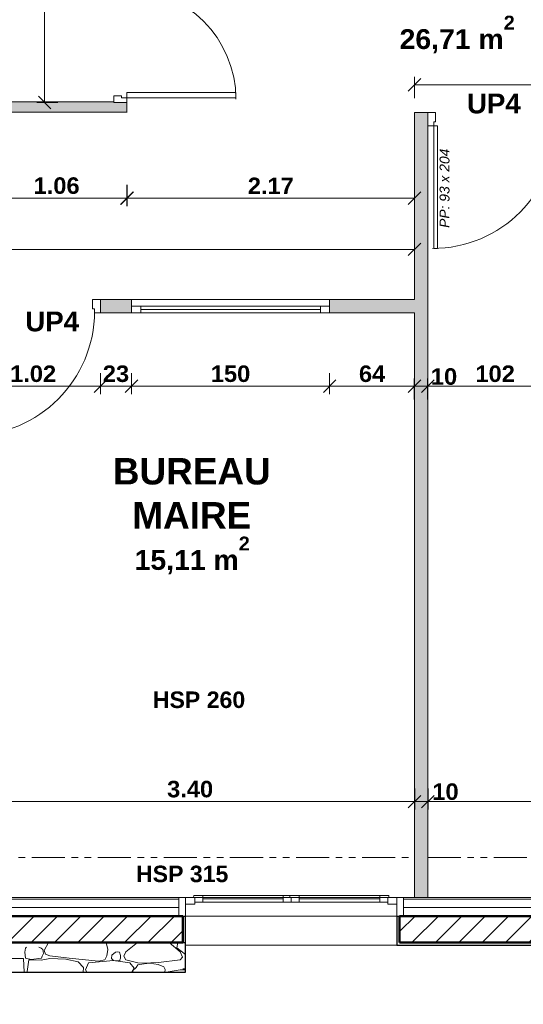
# Model space of a CAD drawing. Extents: x -45086 to 279774, y -60645 to -24658.
# Tile 7 of 35: x -32132 to -28321, y -40238 to -32782. Entities that reach past the tile are written whole.
import ezdxf

# ---------------------------------------------------------------- set-up
doc = ezdxf.new("R2010")
doc.units = 0
doc.header["$LTSCALE"] = 0.1
doc.header["$MEASUREMENT"] = 0
doc.linetypes.add('FANTOMEx2', pattern=[5, 2.5, -0.5, 0.5, -0.5, 0.5, -0.5])
doc.layers.get('0').update_dxf_attribs({"lineweight": 9})
doc.layers.get('Defpoints').update_dxf_attribs({"lineweight": 9})
for name, color, linetype, lineweight in [('Cloisons', 7, 'Continuous', 9), ('Cotat_ 1_50', 7, 'Continuous', 9), ('Doublages Inter', 7, 'Continuous', 9), ('Faux plafonds', 7, 'Continuous', 9), ('Murs  Pierre', 7, 'Continuous', 9), ('Murs Périphériques', 7, 'Continuous', 9), ('Revetement Sols', 7, 'Continuous', 9), ('Texte 2D', 7, 'Continuous', 9)]:
    doc.layers.add(name, color=color, linetype=linetype, lineweight=lineweight)
doc.styles.add('STYLE_GENERE_2', font='swisscb.ttf', dxfattribs={"width": 1.25})
doc.styles.add('STYLE_GENERE_4', font='ariali.ttf')
doc.styles.add('STYLE_GENERE_6', font='arialbd.ttf')
doc.linetypes.add('ISOLATION', pattern='A,0.0001,-0.1,[134,ltypeshp.shx,S=0.1,R=0,X=-0.1,Y=0],-0.2,[134,ltypeshp.shx,S=0.1,R=180,X=0.1,Y=0],-0.1', length=0.4001)
doc.dimstyles.new('COTE CM', dxfattribs={"dimtxt": 125, "dimasz": 95, "dimexe": 60, "dimexo": 60, "dimgap": 30, "dimtad": 1, "dimdec": 0, "dimlfac": 0.1, "dimzin": 0, "dimdsep": 46, "dimtxsty": 'STYLE_GENERE_2', "dimblk": 'OBLIQUE', "dimcen": 0.09, "dimclrd": 256, "dimclre": 59, "dimclrt": 256, "dimadec": 0, "dimazin": 0, "dimtfac": 1, "dimtdec": 0, "dimtmove": 1, "dimatfit": 3, "dimfxl": 100, "dimfxlon": 1, "dimtolj": 1, "dimtzin": 0, "dimlwd": -1, "dimarcsym": 0})
doc.dimstyles.new('COTE METRES', dxfattribs={"dimtxt": 125, "dimasz": 95, "dimexe": 60, "dimexo": 60, "dimgap": 30, "dimtad": 1, "dimlfac": 0.001, "dimzin": 0, "dimdsep": 46, "dimtxsty": 'STYLE_GENERE_2', "dimblk": 'OBLIQUE', "dimcen": 0.09, "dimclrd": 256, "dimclre": 256, "dimclrt": 256, "dimadec": 0, "dimazin": 0, "dimtfac": 1, "dimtmove": 1, "dimatfit": 3, "dimldrblk": 'OBLIQUE', "dimfxl": 100, "dimfxlon": 1, "dimtolj": 1, "dimtzin": 0, "dimlwd": -1, "dimlwe": -1, "dimarcsym": 0})

# ---------------------------------------------------------------- blocks, each defined once
blk = doc.blocks.new('_Oblique')
at = {"color": 0, "linetype": 'ByBlock', "lineweight": -2}
blk.add_line((-0.5, -0.5), (0.5, 0.5), dxfattribs=at)
blk = doc.blocks.new('*D280', base_point=(-22620.7, 257555.9))
at = {"layer": 'Cotat_ 1_50', "transparency": 16777216}
for p, q in [((-33096.7, -35000.6), (-33256.7, -35000.6)), ((-33196.7, -39448.5), (-33196.7, -35000.6)), ((-33096.7, -39448.5), (-33256.7, -39448.5))]:
    blk.add_line(p, q, dxfattribs=at)
at = {"layer": 'Defpoints', "color": 0, "transparency": 16777216}
for p in [(-33196.7, -35000.6), (-32530.7, -35000.6), (-13602.8, -39448.5)]:
    blk.add_point(p, dxfattribs=at)
at = {"layer": 'Cotat_ 1_50', "transparency": 16777216, "xscale": 95, "yscale": 95, "zscale": 95}
for p, rotation in [((-33196.7, -35000.6), 90), ((-33196.7, -39448.5), 270)]:
    blk.add_blockref('_Oblique', p, dxfattribs=dict(at, rotation=rotation))
at = {"layer": 'Cotat_ 1_50', "transparency": 16777216, "insert": (-33290.5, -37224.5), "char_height": 125, "attachment_point": 5, "rotation": 90, "style": 'STYLE_GENERE_2'}
blk.add_mtext('\\A1;4.45', dxfattribs=at)
blk = doc.blocks.new('*D282', base_point=(-22620.7, 257555.9))
at = {"layer": 'Cotat_ 1_50', "transparency": 16777216}
for p, q in [((-33096.7, -33681.9), (-33256.7, -33681.9)), ((-33196.7, -34900.6), (-33196.7, -33681.9)), ((-33096.7, -34900.6), (-33256.7, -34900.6))]:
    blk.add_line(p, q, dxfattribs=at)
at = {"layer": 'Defpoints', "color": 0, "transparency": 16777216}
for p in [(-33196.7, -33681.9), (-31853.1, -33681.9), (-32530.7, -34900.6)]:
    blk.add_point(p, dxfattribs=at)
at = {"layer": 'Cotat_ 1_50', "transparency": 16777216, "xscale": 95, "yscale": 95, "zscale": 95}
for p, rotation in [((-33196.7, -33681.9), 90), ((-33196.7, -34900.6), 270)]:
    blk.add_blockref('_Oblique', p, dxfattribs=dict(at, rotation=rotation))
at = {"layer": 'Cotat_ 1_50', "transparency": 16777216, "insert": (-33289.6, -34291.2), "char_height": 125, "attachment_point": 5, "rotation": 90, "style": 'STYLE_GENERE_2'}
blk.add_mtext('\\A1;1.22', dxfattribs=at)
blk = doc.blocks.new('*D283', base_point=(-22620.7, 257555.9))
at = {"layer": 'Cotat_ 1_50', "transparency": 16777216}
for p, q in [((-33096.7, -27424.3), (-33256.7, -27424.3)), ((-33196.7, -33404.3), (-33196.7, -27424.3)), ((-33096.7, -33404.3), (-33256.7, -33404.3))]:
    blk.add_line(p, q, dxfattribs=at)
at = {"layer": 'Defpoints', "color": 0, "transparency": 16777216}
for p in [(-33196.7, -27424.3), (-26435.6, -27424.3), (-31853.1, -33404.3)]:
    blk.add_point(p, dxfattribs=at)
at = {"layer": 'Cotat_ 1_50', "transparency": 16777216, "xscale": 95, "yscale": 95, "zscale": 95}
for p, rotation in [((-33196.7, -27424.3), 90), ((-33196.7, -33404.3), 270)]:
    blk.add_blockref('_Oblique', p, dxfattribs=dict(at, rotation=rotation))
at = {"layer": 'Cotat_ 1_50', "transparency": 16777216, "insert": (-33290.9, -30414.3), "char_height": 125, "attachment_point": 5, "rotation": 90, "style": 'STYLE_GENERE_2'}
blk.add_mtext('\\A1;5.98', dxfattribs=at)
blk = doc.blocks.new('*D288', base_point=(-22620.7, 257555.9))
at = {"layer": 'Cotat_ 1_50', "transparency": 16777216}
for p, q in [((-42385.9, -26696.5), (-42385.9, -26536.5)), ((-10001.2, -26696.5), (-10001.2, -26536.5)), ((-42385.9, -26596.5), (-10001.2, -26596.5))]:
    blk.add_line(p, q, dxfattribs=at)
at = {"layer": 'Defpoints', "color": 0, "transparency": 16777216}
for p in [(-10001.2, -26596.5), (-42385.9, -31309.9), (-10001.2, -34322.8)]:
    blk.add_point(p, dxfattribs=at)
at = {"layer": 'Cotat_ 1_50', "transparency": 16777216, "xscale": 95, "yscale": 95, "zscale": 95, "rotation": 180}
blk.add_blockref('_Oblique', (-42385.9, -26596.5), dxfattribs=at)
at = {"layer": 'Cotat_ 1_50', "transparency": 16777216, "xscale": 95, "yscale": 95, "zscale": 95}
blk.add_blockref('_Oblique', (-10001.2, -26596.5), dxfattribs=at)
at = {"layer": 'Cotat_ 1_50', "transparency": 16777216, "insert": (-26193.6, -26502.4), "char_height": 125, "attachment_point": 5, "style": 'STYLE_GENERE_2'}
blk.add_mtext('\\A1;32.39', dxfattribs=at)
blk = doc.blocks.new('*D311', base_point=(-22620.7, 257555.9))
at = {"layer": 'Cotat_ 1_50', "transparency": 16777216}
for p, q in [((-32541, -38603.2), (-32541, -38763.2)), ((-29144.3, -38603.2), (-29144.3, -38763.2)), ((-32541, -38703.2), (-29144.3, -38703.2))]:
    blk.add_line(p, q, dxfattribs=at)
at = {"layer": 'Defpoints', "color": 0, "transparency": 16777216}
for p in [(-29144.3, -36476.4), (-32541, -37174.5), (-29144.3, -38703.2)]:
    blk.add_point(p, dxfattribs=at)
at = {"layer": 'Cotat_ 1_50', "transparency": 16777216, "xscale": 95, "yscale": 95, "zscale": 95, "rotation": 180}
blk.add_blockref('_Oblique', (-32541, -38703.2), dxfattribs=at)
at = {"layer": 'Cotat_ 1_50', "transparency": 16777216, "xscale": 95, "yscale": 95, "zscale": 95}
blk.add_blockref('_Oblique', (-29144.3, -38703.2), dxfattribs=at)
at = {"layer": 'Cotat_ 1_50', "transparency": 16777216, "insert": (-30842.7, -38609.1), "char_height": 125, "attachment_point": 5, "style": 'STYLE_GENERE_2'}
blk.add_mtext('\\A1;3.40', dxfattribs=at)
blk = doc.blocks.new('*D312', base_point=(-22620.7, 257555.9))
at = {"layer": 'Cotat_ 1_50', "color": 59, "lineweight": -2, "transparency": 16777216}
for p, q in [((-29144.3, -38603.2), (-29144.3, -38763.2)), ((-29044.3, -38603.2), (-29044.3, -38763.2))]:
    blk.add_line(p, q, dxfattribs=at)
at = {"layer": 'Cotat_ 1_50', "transparency": 16777216}
blk.add_line((-29144.3, -38703.2), (-29044.3, -38703.2), dxfattribs=at)
at = {"layer": 'Defpoints', "color": 0, "transparency": 16777216}
for p in [(-29144.3, -36476.4), (-29044.3, -36476.4), (-29044.3, -38703.2)]:
    blk.add_point(p, dxfattribs=at)
at = {"layer": 'Cotat_ 1_50', "transparency": 16777216, "xscale": 95, "yscale": 95, "zscale": 95, "rotation": 180}
blk.add_blockref('_Oblique', (-29144.3, -38703.2), dxfattribs=at)
at = {"layer": 'Cotat_ 1_50', "transparency": 16777216, "xscale": 95, "yscale": 95, "zscale": 95}
blk.add_blockref('_Oblique', (-29044.3, -38703.2), dxfattribs=at)
at = {"layer": 'Cotat_ 1_50', "transparency": 16777216, "insert": (-28910, -38628.4), "char_height": 125, "attachment_point": 5, "style": 'STYLE_GENERE_2'}
blk.add_mtext('\\A1;10', dxfattribs=at)
blk = doc.blocks.new('*D313', base_point=(-22620.7, 257555.9))
at = {"layer": 'Cotat_ 1_50', "color": 59, "lineweight": -2, "transparency": 16777216}
for p, q in [((-29044.3, -38603.2), (-29044.3, -38763.2)), ((-25543.1, -38603.2), (-25543.1, -38763.2))]:
    blk.add_line(p, q, dxfattribs=at)
at = {"layer": 'Cotat_ 1_50', "transparency": 16777216}
blk.add_line((-29044.3, -38703.2), (-25543.1, -38703.2), dxfattribs=at)
at = {"layer": 'Defpoints', "color": 0, "transparency": 16777216}
for p in [(-29044.3, -36476.4), (-25543.1, -36566.4), (-25543.1, -38703.2)]:
    blk.add_point(p, dxfattribs=at)
at = {"layer": 'Cotat_ 1_50', "transparency": 16777216, "xscale": 95, "yscale": 95, "zscale": 95, "rotation": 180}
blk.add_blockref('_Oblique', (-29044.3, -38703.2), dxfattribs=at)
at = {"layer": 'Cotat_ 1_50', "transparency": 16777216, "xscale": 95, "yscale": 95, "zscale": 95}
blk.add_blockref('_Oblique', (-25543.1, -38703.2), dxfattribs=at)
at = {"layer": 'Cotat_ 1_50', "transparency": 16777216, "insert": (-27293.7, -38609), "char_height": 125, "attachment_point": 5, "style": 'STYLE_GENERE_2'}
blk.add_mtext('\\A1;350', dxfattribs=at)
blk = doc.blocks.new('*D329', base_point=(-22620.7, 257555.9))
at = {"layer": 'Cotat_ 1_50', "transparency": 16777216}
for p, q in [((-31318.6, -34033), (-31318.6, -34193)), ((-29145.3, -34033), (-29145.3, -34193)), ((-31318.6, -34133), (-29145.3, -34133))]:
    blk.add_line(p, q, dxfattribs=at)
at = {"layer": 'Defpoints', "color": 0, "transparency": 16777216}
for p in [(-31318.6, -33489.8), (-29145.3, -33484.3), (-29145.3, -34133)]:
    blk.add_point(p, dxfattribs=at)
at = {"layer": 'Cotat_ 1_50', "transparency": 16777216, "xscale": 95, "yscale": 95, "zscale": 95, "rotation": 180}
blk.add_blockref('_Oblique', (-31318.6, -34133), dxfattribs=at)
at = {"layer": 'Cotat_ 1_50', "transparency": 16777216, "xscale": 95, "yscale": 95, "zscale": 95}
blk.add_blockref('_Oblique', (-29145.3, -34133), dxfattribs=at)
at = {"layer": 'Cotat_ 1_50', "transparency": 16777216, "insert": (-30231.9, -34040.1), "char_height": 125, "attachment_point": 5, "style": 'STYLE_GENERE_2'}
blk.add_mtext('\\A1;2.17', dxfattribs=at)
blk = doc.blocks.new('*D330', base_point=(-22620.7, 257555.9))
at = {"layer": 'Cotat_ 1_50', "transparency": 16777216}
for p, q in [((-31843.8, -31689.3), (-32003.8, -31689.3)), ((-31943.8, -33409.3), (-31943.8, -31689.3)), ((-31843.8, -33409.3), (-32003.8, -33409.3))]:
    blk.add_line(p, q, dxfattribs=at)
at = {"layer": 'Defpoints', "color": 0, "transparency": 16777216}
for p in [(-31943.8, -31689.3), (-31321, -31689.3), (-31321, -33409.3)]:
    blk.add_point(p, dxfattribs=at)
at = {"layer": 'Cotat_ 1_50', "transparency": 16777216, "xscale": 95, "yscale": 95, "zscale": 95}
for p, rotation in [((-31943.8, -31689.3), 90), ((-31943.8, -33409.3), 270)]:
    blk.add_blockref('_Oblique', p, dxfattribs=dict(at, rotation=rotation))
at = {"layer": 'Cotat_ 1_50', "transparency": 16777216, "insert": (-32036.7, -32549.3), "char_height": 125, "attachment_point": 5, "rotation": 90, "style": 'STYLE_GENERE_2'}
blk.add_mtext('\\A1;1.72', dxfattribs=at)
blk = doc.blocks.new('*D370', base_point=(-22620.7, 257555.9))
at = {"layer": 'Cotat_ 1_50', "transparency": 16777216}
for p, q in [((-32541, -35457.7), (-32541, -35617.7)), ((-31521, -35457.7), (-31521, -35617.7)), ((-32541, -35557.7), (-31521, -35557.7))]:
    blk.add_line(p, q, dxfattribs=at)
at = {"layer": 'Defpoints', "color": 0, "transparency": 16777216}
for p in [(-32541, -34900.6), (-31521, -34900.6), (-31521, -35557.7)]:
    blk.add_point(p, dxfattribs=at)
at = {"layer": 'Cotat_ 1_50', "transparency": 16777216, "xscale": 95, "yscale": 95, "zscale": 95, "rotation": 180}
blk.add_blockref('_Oblique', (-32541, -35557.7), dxfattribs=at)
at = {"layer": 'Cotat_ 1_50', "transparency": 16777216, "xscale": 95, "yscale": 95, "zscale": 95}
blk.add_blockref('_Oblique', (-31521, -35557.7), dxfattribs=at)
at = {"layer": 'Cotat_ 1_50', "transparency": 16777216, "insert": (-32031, -35463.6), "char_height": 125, "attachment_point": 5, "style": 'STYLE_GENERE_2'}
blk.add_mtext('\\A1;1.02', dxfattribs=at)
blk = doc.blocks.new('*D371', base_point=(-22620.7, 257555.9))
at = {"layer": 'Cotat_ 1_50', "color": 59, "lineweight": -2, "transparency": 16777216}
for p, q in [((-29144.3, -35657.7), (-29144.3, -35497.7)), ((-29044.3, -35657.7), (-29044.3, -35497.7))]:
    blk.add_line(p, q, dxfattribs=at)
at = {"layer": 'Cotat_ 1_50', "transparency": 16777216}
blk.add_line((-29144.3, -35557.7), (-29044.3, -35557.7), dxfattribs=at)
at = {"layer": 'Defpoints', "color": 0, "transparency": 16777216}
for p in [(-29044.3, -35557.7), (-29144.3, -36476.4), (-29044.3, -36476.4)]:
    blk.add_point(p, dxfattribs=at)
at = {"layer": 'Cotat_ 1_50', "transparency": 16777216, "xscale": 95, "yscale": 95, "zscale": 95, "rotation": 180}
blk.add_blockref('_Oblique', (-29144.3, -35557.7), dxfattribs=at)
at = {"layer": 'Cotat_ 1_50', "transparency": 16777216, "xscale": 95, "yscale": 95, "zscale": 95}
blk.add_blockref('_Oblique', (-29044.3, -35557.7), dxfattribs=at)
at = {"layer": 'Cotat_ 1_50', "transparency": 16777216, "insert": (-28921, -35484.6), "char_height": 125, "attachment_point": 5, "style": 'STYLE_GENERE_2'}
blk.add_mtext('\\A1;10', dxfattribs=at)
blk = doc.blocks.new('*D372', base_point=(-22620.7, 257555.9))
at = {"layer": 'Cotat_ 1_50', "color": 59, "lineweight": -2, "transparency": 16777216}
for p, q in [((-28024.3, -35457.7), (-28024.3, -35617.7)), ((-29044.3, -35657.7), (-29044.3, -35497.7))]:
    blk.add_line(p, q, dxfattribs=at)
at = {"layer": 'Cotat_ 1_50', "transparency": 16777216}
blk.add_line((-29044.3, -35557.7), (-28024.3, -35557.7), dxfattribs=at)
at = {"layer": 'Defpoints', "color": 0, "transparency": 16777216}
for p in [(-28024.3, -33484.3), (-28024.3, -35557.7), (-29044.3, -36476.4)]:
    blk.add_point(p, dxfattribs=at)
at = {"layer": 'Cotat_ 1_50', "transparency": 16777216, "xscale": 95, "yscale": 95, "zscale": 95, "rotation": 180}
blk.add_blockref('_Oblique', (-29044.3, -35557.7), dxfattribs=at)
at = {"layer": 'Cotat_ 1_50', "transparency": 16777216, "xscale": 95, "yscale": 95, "zscale": 95}
blk.add_blockref('_Oblique', (-28024.3, -35557.7), dxfattribs=at)
at = {"layer": 'Cotat_ 1_50', "transparency": 16777216, "insert": (-28534.3, -35463.6), "char_height": 125, "attachment_point": 5, "style": 'STYLE_GENERE_2'}
blk.add_mtext('\\A1;102', dxfattribs=at)
blk = doc.blocks.new('*D388', base_point=(-22620.7, 257555.9))
at = {"layer": 'Cotat_ 1_50', "transparency": 16777216}
for p, q in [((-30877.5, -40786.8), (-30877.5, -40946.8)), ((-29277.5, -40786.8), (-29277.5, -40946.8)), ((-30877.5, -40886.8), (-29277.5, -40886.8))]:
    blk.add_line(p, q, dxfattribs=at)
at = {"layer": 'Defpoints', "color": 0, "transparency": 16777216}
for p in [(-30877.5, -39430.1), (-29277.5, -39430.1), (-29277.5, -40886.8)]:
    blk.add_point(p, dxfattribs=at)
at = {"layer": 'Cotat_ 1_50', "transparency": 16777216, "xscale": 95, "yscale": 95, "zscale": 95, "rotation": 180}
blk.add_blockref('_Oblique', (-30877.5, -40886.8), dxfattribs=at)
at = {"layer": 'Cotat_ 1_50', "transparency": 16777216, "xscale": 95, "yscale": 95, "zscale": 95}
blk.add_blockref('_Oblique', (-29277.5, -40886.8), dxfattribs=at)
at = {"layer": 'Cotat_ 1_50', "transparency": 16777216, "insert": (-30077.5, -40785.1), "char_height": 125, "attachment_point": 5, "style": 'STYLE_GENERE_2'}
blk.add_mtext('\\A1;1.60/3.15', dxfattribs=at)
blk = doc.blocks.new('*D389', base_point=(-22620.7, 257555.9))
at = {"layer": 'Cotat_ 1_50', "transparency": 16777216}
for p, q in [((-29277.5, -40786.8), (-29277.5, -40946.8)), ((-27977.5, -40786.8), (-27977.5, -40946.8)), ((-29277.5, -40886.8), (-27977.5, -40886.8))]:
    blk.add_line(p, q, dxfattribs=at)
at = {"layer": 'Defpoints', "color": 0, "transparency": 16777216}
for p in [(-29277.5, -39430.1), (-27977.5, -39430.1), (-27977.5, -40886.8)]:
    blk.add_point(p, dxfattribs=at)
at = {"layer": 'Cotat_ 1_50', "transparency": 16777216, "xscale": 95, "yscale": 95, "zscale": 95, "rotation": 180}
blk.add_blockref('_Oblique', (-29277.5, -40886.8), dxfattribs=at)
at = {"layer": 'Cotat_ 1_50', "transparency": 16777216, "xscale": 95, "yscale": 95, "zscale": 95}
blk.add_blockref('_Oblique', (-27977.5, -40886.8), dxfattribs=at)
at = {"layer": 'Cotat_ 1_50', "transparency": 16777216, "insert": (-28627.5, -40792.7), "char_height": 125, "attachment_point": 5, "style": 'STYLE_GENERE_2'}
blk.add_mtext('\\A1;1.30', dxfattribs=at)
blk = doc.blocks.new('*D468')
at = {"transparency": 16777216}
for p, q in [((-32385.3, -34033), (-32385.3, -34193)), ((-31321, -34033), (-31321, -34193)), ((-32385.3, -34133), (-31321, -34133))]:
    blk.add_line(p, q, dxfattribs=at)
at = {"layer": 'Defpoints', "color": 0, "lineweight": 30, "transparency": 16777216}
for p in [(-32385.3, -33681.9), (-31321, -33681.9), (-31321, -34133)]:
    blk.add_point(p, dxfattribs=at)
at = {"transparency": 16777216, "xscale": 95, "yscale": 95, "zscale": 95, "rotation": 180}
blk.add_blockref('_Oblique', (-32385.3, -34133), dxfattribs=at)
at = {"transparency": 16777216, "xscale": 95, "yscale": 95, "zscale": 95}
blk.add_blockref('_Oblique', (-31321, -34133), dxfattribs=at)
at = {"transparency": 16777216, "insert": (-31853.1, -34039), "char_height": 125, "attachment_point": 5, "style": 'STYLE_GENERE_2'}
blk.add_mtext('\\A1;1.06', dxfattribs=at)
blk = doc.blocks.new('*D469')
at = {"transparency": 16777216}
for p, q in [((-35917.1, -34420.9), (-35917.1, -34580.9)), ((-29145.3, -34420.9), (-29145.3, -34580.9)), ((-35917.1, -34520.9), (-29145.3, -34520.9))]:
    blk.add_line(p, q, dxfattribs=at)
at = {"layer": 'Defpoints', "color": 0, "lineweight": 30, "transparency": 16777216}
for p in [(-35917.1, -33681.9), (-29145.3, -33684.3), (-29145.3, -34520.9)]:
    blk.add_point(p, dxfattribs=at)
at = {"transparency": 16777216, "xscale": 95, "yscale": 95, "zscale": 95, "rotation": 180}
blk.add_blockref('_Oblique', (-35917.1, -34520.9), dxfattribs=at)
at = {"transparency": 16777216, "xscale": 95, "yscale": 95, "zscale": 95}
blk.add_blockref('_Oblique', (-29145.3, -34520.9), dxfattribs=at)
at = {"transparency": 16777216, "insert": (-32531.2, -34426.8), "char_height": 125, "attachment_point": 5, "style": 'STYLE_GENERE_2'}
blk.add_mtext('\\A1;6.77', dxfattribs=at)
blk = doc.blocks.new('*D481')
at = {"layer": 'Defpoints', "color": 0, "lineweight": 30, "transparency": 16777216}
for p in [(-36463.6, -39855.5), (-30877.5, -39855.5), (-36463.6, -40886.8)]:
    blk.add_point(p, dxfattribs=at)
at = {"layer": 'Murs Périphériques', "transparency": 16777216}
for p, q in [((-36463.6, -40786.8), (-36463.6, -40946.8)), ((-30877.5, -40786.8), (-30877.5, -40946.8)), ((-30877.5, -40886.8), (-36463.6, -40886.8))]:
    blk.add_line(p, q, dxfattribs=at)
at = {"layer": 'Murs Périphériques', "transparency": 16777216, "xscale": 95, "yscale": 95, "zscale": 95, "rotation": 180}
blk.add_blockref('_Oblique', (-36463.6, -40886.8), dxfattribs=at)
at = {"layer": 'Murs Périphériques', "transparency": 16777216, "xscale": 95, "yscale": 95, "zscale": 95}
blk.add_blockref('_Oblique', (-30877.5, -40886.8), dxfattribs=at)
at = {"layer": 'Murs Périphériques', "transparency": 16777216, "insert": (-33670.6, -40792.6), "char_height": 125, "attachment_point": 5, "style": 'STYLE_GENERE_2'}
blk.add_mtext('\\A1;5.59', dxfattribs=at)
blk = doc.blocks.new('*D494')
at = {"layer": 'Defpoints', "color": 0, "transparency": 16777216}
for p in [(-26341.5, -32084), (-29145.3, -33274.8), (-29145.3, -33484.3)]:
    blk.add_point(p, dxfattribs=at)
at = {"layer": 'Murs Périphériques', "transparency": 16777216}
for p, q in [((-26341.5, -33174.8), (-26341.5, -33334.8)), ((-29145.3, -33374.8), (-29145.3, -33214.8)), ((-26341.5, -33274.8), (-29145.3, -33274.8))]:
    blk.add_line(p, q, dxfattribs=at)
at = {"layer": 'Murs Périphériques', "transparency": 16777216, "xscale": 95, "yscale": 95, "zscale": 95, "rotation": 180}
blk.add_blockref('_Oblique', (-29145.3, -33274.8), dxfattribs=at)
at = {"layer": 'Murs Périphériques', "transparency": 16777216, "xscale": 95, "yscale": 95, "zscale": 95}
blk.add_blockref('_Oblique', (-26341.5, -33274.8), dxfattribs=at)
at = {"layer": 'Murs Périphériques', "transparency": 16777216, "insert": (-27743.4, -33180.7), "char_height": 125, "attachment_point": 5, "style": 'STYLE_GENERE_2'}
blk.add_mtext('\\A1;2.80', dxfattribs=at)

msp = doc.modelspace()

# ---------------------------------------------------------------- hatches: boundary and pattern name
at = {"layer": 'Cloisons', "linetype": 'Continuous', "lineweight": 60}
for points in [[(-29044.308, -33584.264), (-29044.308, -33484.264), (-29144.308, -33484.264)], [(-31286.615, -35000.578), (-31286.615, -34900.578), (-31521.018, -34900.578), (-31521.018, -35000.578)], [(-29144.308, -35000.578), (-29144.308, -34900.578), (-29786.615, -34900.578), (-29786.615, -35000.578)]]:
    msp.add_hatch(color=256, dxfattribs=at).paths.add_polyline_path(points, flags=0)
msp.add_hatch(color=256, dxfattribs=at).paths.add_polyline_path([(-29044.308, -39429.768), (-29044.308, -33584.264), (-29144.308, -33484.264), (-29144.308, -39428.966)])
at = {"layer": 'Murs Périphériques'}
h = msp.add_hatch(color=256, dxfattribs=at)
h.paths.add_polyline_path([(-31321.044, -33409.261), (-31331.044, -33409.261), (-31411.044, -33409.261), (-31421.044, -33409.261), (-31421.044, -33404.261), (-32263.614, -33404.261), (-32263.544, -33481.857), (-31321.044, -33481.857)])
h.paths.add_polyline_path([(-32263.614, -33404.261), (-32385.253, -33404.261), (-32385.253, -33481.857), (-32385.253, -33484.261), (-32385.253, -33681.857), (-32315.253, -33681.857), (-32315.253, -33481.857), (-32263.544, -33481.857)])
h = msp.add_hatch(dxfattribs=at)
h.set_pattern_fill('ANSI31', scale=1000)
h.set_pattern_definition([(45, (-32258.01, -39805.55), (-88.388, 88.388), [])])
h.paths.add_polyline_path([(-32258.009, -39570.067), (-32257.827, -39770.067), (-30897.497, -39770.067), (-30897.497, -39570.067)])
h = msp.add_hatch(dxfattribs=at)
h.set_pattern_fill('ANSI31', color=256, scale=1000, style=0)
h.paths.add_polyline_path([(-27997.497, -39570.067), (-29257.497, -39570.067), (-29257.497, -39770.067), (-27997.497, -39770.067)])

# ---------------------------------------------------------------- linework, layer by layer
at = {"layer": 'Cloisons'}
for p, q in [((-31421.044, -33409.261), (-31421.044, -33359.261)), ((-31421.044, -33359.261), (-31361.044, -33359.261)), ((-31361.044, -33359.261), (-31361.044, -33374.261)), ((-31361.044, -33374.261), (-31321.044, -33374.261)), ((-30496.044, -33334.261), (-31321.044, -33334.261)), ((-31321.044, -33334.261), (-31321.044, -33374.261)), ((-31321.044, -33374.261), (-31321.044, -33409.261)), ((-31321.044, -33374.261), (-30496.044, -33374.261)), ((-30496.044, -33374.261), (-30496.044, -33334.261)), ((-31321.044, -33409.261), (-31421.044, -33409.261)), ((-31411.044, -33409.261), (-31421.044, -33409.261)), ((-31331.044, -33409.261), (-31411.044, -33409.261)), ((-31321.044, -33409.261), (-31331.044, -33409.261)), ((-31321.044, -33484.261), (-31321.044, -33409.261)), ((-29044.308, -33484.264), (-28984.308, -33484.264)), ((-28984.308, -33484.264), (-28984.308, -33554.264)), ((-28999.308, -33584.264), (-29044.308, -33584.264)), ((-28984.308, -33554.264), (-28999.308, -33554.264)), ((-28999.308, -33554.264), (-28999.308, -33584.264)), ((-28969.308, -33584.264), (-28999.308, -33584.264)), ((-28999.308, -33584.264), (-28999.308, -34514.264)), ((-28969.308, -34514.264), (-28969.308, -33584.264)), ((-28999.308, -34514.264), (-28969.308, -34514.264)), ((-31521.018, -34900.578), (-31581.018, -34900.578)), ((-31581.018, -34900.578), (-31581.018, -34970.578)), ((-31581.018, -34970.578), (-31566.018, -34970.578)), ((-31566.018, -34970.578), (-31566.018, -35000.578)), ((-31566.018, -35000.578), (-31521.018, -35000.578))]:
    msp.add_line(p, q, dxfattribs=at)
at = {"layer": 'Cloisons', "linetype": 'Continuous'}
for p, q in [((-29044.308, -33484.264), (-29144.308, -33484.264)), ((-29144.308, -33484.264), (-29144.308, -34900.578)), ((-29044.308, -33484.264), (-29044.308, -33584.264)), ((-29044.308, -39430.067), (-29044.308, -33584.264)), ((-31521.018, -34900.578), (-31521.018, -35000.578)), ((-31286.615, -34900.578), (-31521.018, -34900.578)), ((-31286.615, -34900.578), (-31286.615, -35000.578)), ((-31286.615, -34900.578), (-29786.615, -34900.578)), ((-31286.615, -34900.578), (-29786.615, -34900.578)), ((-31286.615, -35000.578), (-31286.615, -34950.578)), ((-31286.615, -34950.578), (-31216.615, -34950.578)), ((-31216.615, -34950.578), (-31216.615, -35000.578)), ((-31216.615, -34950.578), (-29856.615, -34950.578)), ((-29856.615, -35000.578), (-29856.615, -34950.578)), ((-29856.615, -34950.578), (-29786.615, -34950.578)), ((-29786.615, -34900.578), (-29786.615, -35000.578)), ((-29144.308, -34900.578), (-29786.615, -34900.578)), ((-29786.615, -34950.578), (-29786.615, -35000.578)), ((-31521.018, -35000.578), (-31286.615, -35000.578)), ((-31216.615, -35000.578), (-31286.615, -35000.578)), ((-31216.615, -34975.578), (-29856.615, -34975.578)), ((-31216.615, -35000.578), (-29856.615, -35000.578)), ((-29786.615, -35000.578), (-29856.615, -35000.578)), ((-29786.615, -35000.578), (-29144.308, -35000.578)), ((-29144.308, -35000.578), (-29144.308, -39430.067))]:
    msp.add_line(p, q, dxfattribs=at)
at = {"layer": 'Cloisons', "color": 59, "linetype": 'Continuous', "lineweight": 20}
for p, q in [((-29044.308, -33494.264), (-29044.308, -33484.264)), ((-29044.308, -33574.264), (-29044.308, -33494.264)), ((-29044.308, -33584.264), (-29044.308, -33574.264)), ((-31521.018, -34910.578), (-31521.018, -34900.578)), ((-31521.018, -34990.578), (-31521.018, -34910.578)), ((-31521.018, -35000.578), (-31521.018, -34990.578))]:
    msp.add_line(p, q, dxfattribs=at)
at = {"layer": 'Cloisons', "color": 7, "linetype": 'ISOLATION', "ltscale": 1550}
for p, q in [((-35968.8, -39504.911), (-30927.497, -39505.104)), ((-29227.497, -39504.372), (-28027.497, -39504.419))]:
    msp.add_line(p, q, dxfattribs=at)
at = {"layer": 'Cloisons', "color": 7, "lineweight": 50}
msp.add_line((-30897.497, -39770.067), (-30897.497, -39570.067), dxfattribs=at)
at = {"layer": 'Cloisons', "lineweight": 30}
msp.add_line((-30877.497, -39770.067), (-30877.497, -39570.067), dxfattribs=at)
at = {"layer": 'Cloisons', "color": 7}
msp.add_lwpolyline([(-30877.497, -39570.067), (-30877.497, -39430.067), (-30927.497, -39430.067), (-30927.497, -39570.067), (-30897.497, -39570.067)], dxfattribs=at)
msp.add_lwpolyline([(-29227.497, -39570.067), (-29227.497, -39430.067), (-29277.497, -39430.067), (-29277.497, -39570.067)], close=True, dxfattribs=at)
at = {"layer": 'Cloisons'}
for centre, radius, start, end in [((-31331.044, -33384.261), 835, 0, 90), ((-29009.308, -33574.317), 940, 270, 0), ((-32506.018, -34990.578), 940, 270, 0)]:
    msp.add_arc(centre, radius, start, end, dxfattribs=at)
at = {"layer": 'Cotat_ 1_50', "color": 59}
for p, q in [((-31521.018, -35457.65), (-31521.018, -35617.65)), ((-31286.615, -35457.65), (-31286.615, -35617.65)), ((-31286.615, -35457.65), (-31286.615, -35617.65)), ((-29786.615, -35457.65), (-29786.615, -35617.65)), ((-29786.615, -35457.65), (-29786.615, -35617.65)), ((-29144.308, -35657.65), (-29144.308, -35497.65))]:
    msp.add_line(p, q, dxfattribs=at)
at = {"layer": 'Cotat_ 1_50'}
for p, q in [((-31521.018, -35557.65), (-31286.615, -35557.65)), ((-31286.615, -35557.65), (-29786.615, -35557.65)), ((-29786.615, -35557.65), (-29144.308, -35557.65))]:
    msp.add_line(p, q, dxfattribs=at)
at = {"layer": 'Doublages Inter', "linetype": 'Continuous'}
for p, q in [((-31421.044, -33404.261), (-32385.253, -33404.261)), ((-30927.497, -39443.067), (-35930.142, -39443.067)), ((-30877.497, -39430.067), (-30877.497, -39570.067)), ((-29277.497, -39430.067), (-29277.497, -39570.067)), ((-28028.176, -39443.067), (-29227.497, -39443.067))]:
    msp.add_line(p, q, dxfattribs=at)
at = {"layer": 'Doublages Inter'}
for p, q in [((-17066.358, -39430.067), (-35917.142, -39430.067)), ((-30877.497, -39430.067), (-30877.497, -39480.067)), ((-30807.497, -39430.067), (-30877.497, -39430.067)), ((-30815.497, -39415.067), (-30817.497, -39430.067)), ((-30817.497, -39430.067), (-30807.497, -39430.067)), ((-30747.497, -39415.067), (-30815.497, -39415.067)), ((-30807.497, -39415.067), (-30077.497, -39415.067)), ((-30807.497, -39480.067), (-30807.497, -39430.067)), ((-30807.497, -39430.067), (-30807.497, -39465.067)), ((-30747.497, -39465.067), (-30747.497, -39415.067)), ((-30747.497, -39415.067), (-30137.497, -39415.067)), ((-30747.497, -39440.067), (-30137.497, -39440.067)), ((-30137.497, -39465.067), (-30137.497, -39415.067)), ((-30137.497, -39415.067), (-30087.497, -39415.067)), ((-30017.497, -39415.067), (-30087.497, -39415.067)), ((-30087.497, -39415.067), (-30087.497, -39430.067)), ((-30087.497, -39415.067), (-30087.497, -39430.067)), ((-30087.497, -39430.067), (-30077.497, -39430.067)), ((-30087.497, -39430.067), (-30077.497, -39430.067)), ((-29347.497, -39415.067), (-30077.497, -39415.067)), ((-30077.497, -39430.067), (-30077.497, -39465.067)), ((-30077.497, -39430.067), (-30077.497, -39465.067)), ((-30017.497, -39465.067), (-30017.497, -39415.067)), ((-29407.497, -39415.067), (-30017.497, -39415.067)), ((-29407.497, -39440.067), (-30017.497, -39440.067)), ((-29407.497, -39465.067), (-29407.497, -39415.067)), ((-29407.497, -39415.067), (-29339.497, -39415.067)), ((-29347.497, -39430.067), (-29347.497, -39480.067)), ((-29277.497, -39430.067), (-29347.497, -39430.067)), ((-29337.497, -39430.067), (-29347.497, -39430.067)), ((-29347.497, -39430.067), (-29347.497, -39465.067)), ((-29339.497, -39415.067), (-29337.497, -39430.067)), ((-29277.497, -39480.067), (-29277.497, -39430.067)), ((-30877.497, -39480.067), (-30807.497, -39480.067)), ((-30807.497, -39465.067), (-30747.497, -39465.067)), ((-30747.497, -39465.067), (-30137.497, -39465.067)), ((-30077.497, -39465.067), (-30137.497, -39465.067)), ((-30077.497, -39465.067), (-30017.497, -39465.067)), ((-29407.497, -39465.067), (-30017.497, -39465.067)), ((-29347.497, -39465.067), (-29407.497, -39465.067)), ((-29347.497, -39480.067), (-29277.497, -39480.067)), ((-29277.497, -39570.067), (-30877.497, -39570.067)), ((-30877.497, -39570.067), (-29277.497, -39570.067)), ((-30877.497, -39790.067), (-25484.022, -39790.067))]:
    msp.add_line(p, q, dxfattribs=at)
at = {"layer": 'Doublages Inter', "linetype": 'Continuous', "lineweight": 50}
for p, q in [((-36057.142, -39570.067), (-30897.497, -39570.067)), ((-29257.497, -39570.067), (-27997.497, -39570.067)), ((-36253.621, -39770.067), (-30897.497, -39770.067)), ((-36057.142, -39770.067), (-30897.497, -39770.067)), ((-29257.497, -39770.067), (-27997.497, -39770.067))]:
    msp.add_line(p, q, dxfattribs=at)
at = {"layer": 'Doublages Inter', "linetype": 'Continuous', "lineweight": 30}
msp.add_line((-29277.497, -39790.067), (-27977.497, -39790.067), dxfattribs=at)
at = {"layer": 'Faux plafonds', "color": 7, "linetype": 'FANTOMEx2', "ltscale": 1000}
for p, q in [((-32541.018, -39126.537), (-29144.308, -39126.537)), ((-29044.308, -39126.537), (-25543.116, -39126.537))]:
    msp.add_line(p, q, dxfattribs=at)
at = {"layer": 'Murs  Pierre', "color": 251, "linetype": 'Continuous', "lineweight": 20}
for p, q in [((-32088.435, -39813.808), (-32094.713, -39843.146)), ((-32080.893, -39805.553), (-32088.435, -39813.808)), ((-31968.962, -39813.203), (-31986.381, -39805.553)), ((-31957.233, -39822.721), (-31968.962, -39813.203)), ((-31915.541, -39770.067), (-31947.114, -39829.529)), ((-31465.44, -39822.179), (-31477.071, -39770.067)), ((-31241.058, -39770.067), (-31329.497, -39840.695)), ((-30917.126, -39840.695), (-31002.048, -39770.067)), ((-30936.102, -39770.067), (-30942.726, -39810.36)), ((-30942.726, -39810.36), (-30877.497, -39861.1)), ((-32102.405, -39890.334), (-32234.165, -39890.334)), ((-32097.625, -39995.553), (-32102.405, -39890.334)), ((-32094.713, -39843.146), (-32088.057, -39888.396)), ((-32088.057, -39888.396), (-32046.408, -39898.454)), ((-32046.408, -39898.454), (-31968.584, -39887.791)), ((-31968.584, -39887.791), (-31963.462, -39874.151)), ((-31963.462, -39874.151), (-31953.446, -39852.814)), ((-31953.446, -39852.814), (-31957.233, -39822.721)), ((-31947.114, -39829.529), (-31938.189, -39857.878)), ((-31938.189, -39857.878), (-31903.602, -39870.482)), ((-31903.602, -39870.482), (-31758.644, -39888.59)), ((-31758.644, -39888.59), (-31536.576, -39911.164)), ((-31488.015, -39902.239), (-31473.72, -39870.482)), ((-31473.72, -39870.482), (-31465.44, -39822.179)), ((-31433.86, -39865.459), (-31437.54, -39889.994)), ((-31437.54, -39889.994), (-31422.82, -39906.248)), ((-31407.822, -39842.84), (-31433.86, -39865.459)), ((-31389.391, -39841.231), (-31407.822, -39842.84)), ((-31376.138, -39842.84), (-31389.391, -39841.231)), ((-31370.377, -39867.913), (-31376.138, -39842.84)), ((-31376.138, -39908.188), (-31369.15, -39887.541)), ((-31369.15, -39887.541), (-31370.377, -39867.913)), ((-31329.497, -39840.695), (-31344.786, -39873.421)), ((-31344.786, -39873.421), (-31329.497, -39900.601)), ((-30901.068, -39880.3), (-30917.126, -39840.695)), ((-30917.126, -39900.601), (-30901.068, -39880.3)), ((-32062.018, -39900.816), (-32075.692, -39989.313)), ((-32058.2, -39900.601), (-32062.038, -39901.634)), ((-31970.804, -39904.962), (-32062.018, -39900.816)), ((-31903.602, -39891.875), (-31970.804, -39904.962)), ((-31782.564, -39897.021), (-31903.602, -39891.875)), ((-31691.044, -39916.737), (-31782.564, -39897.021)), ((-31648.549, -39959.666), (-31691.044, -39916.737)), ((-31651.283, -39995.553), (-31648.549, -39959.666)), ((-31611.032, -39923.917), (-31634.627, -39976.804)), ((-31422.82, -39906.248), (-31611.032, -39923.917)), ((-31536.576, -39911.164), (-31488.015, -39902.239)), ((-31422.82, -39906.248), (-31407.822, -39908.188)), ((-31299.068, -39923.917), (-31422.82, -39906.248)), ((-31407.822, -39908.188), (-31376.138, -39908.188)), ((-31329.497, -39900.601), (-31238.538, -39922.722)), ((-31265.643, -39965.583), (-31299.068, -39923.917)), ((-31283.769, -39995.553), (-31265.643, -39965.583)), ((-31250.768, -39960.128), (-31276.167, -39981.418)), ((-31239.003, -39940.145), (-31250.768, -39960.128)), ((-31227.051, -39935.85), (-31239.003, -39940.145)), ((-31238.538, -39922.722), (-31197.357, -39927.073)), ((-31149.548, -39926.512), (-31227.051, -39935.85)), ((-31197.357, -39927.073), (-31081.46, -39921.958)), ((-31083.81, -39935.85), (-31149.548, -39926.512)), ((-31041.23, -39955.459), (-31083.81, -39935.85)), ((-31081.46, -39921.958), (-30917.126, -39900.601)), ((-31031.893, -39973.761), (-31041.23, -39955.459)), ((-32075.692, -39989.313), (-32075.236, -39995.553)), ((-31634.627, -39976.804), (-31624.583, -39995.553)), ((-31276.167, -39981.418), (-31276.294, -39995.553)), ((-31034.495, -39995.553), (-31031.893, -39973.761)), ((-30918.409, -39975.941), (-31023.573, -39995.553)), ((-30877.497, -39975.993), (-30918.409, -39975.941))]:
    msp.add_line(p, q, dxfattribs=at)
at = {"layer": 'Murs  Pierre', "lineweight": 30}
for p, q in [((-30877.497, -39995.553), (-30877.497, -39770.067)), ((-36463.621, -39995.553), (-30877.497, -39995.553))]:
    msp.add_line(p, q, dxfattribs=at)
at = {"layer": 'Murs  Pierre', "color": 251, "linetype": 'Continuous', "lineweight": 20}
msp.add_point((-31376.138, -39908.188), dxfattribs=at)
at = {"layer": 'Murs Périphériques', "color": 59, "linetype": 'Continuous', "lineweight": 20}
msp.add_line((-31321.044, -33481.857), (-32315.253, -33481.857), dxfattribs=at)
at = {"layer": 'Murs Périphériques'}
for p, q in [((-30927.497, -39570.067), (-30877.497, -39570.067)), ((-30897.497, -39970.067), (-30877.497, -39970.067))]:
    msp.add_line(p, q, dxfattribs=at)
at = {"layer": 'Murs Périphériques', "lineweight": 30}
for p, q in [((-30897.497, -39570.067), (-30877.497, -39570.067)), ((-29277.497, -39570.067), (-29277.497, -39790.067)), ((-29277.497, -39570.067), (-29257.497, -39570.067)), ((-30897.497, -39770.067), (-30877.497, -39770.067))]:
    msp.add_line(p, q, dxfattribs=at)
at = {"layer": 'Murs Périphériques', "lineweight": 50}
msp.add_line((-29257.497, -39570.067), (-29257.497, -39770.067), dxfattribs=at)

# ---------------------------------------------------------------- block references
at = {"layer": 'Cotat_ 1_50', "xscale": 95, "yscale": 95, "zscale": 95, "rotation": 180}
for p in [(-31521.018, -35557.65), (-31286.615, -35557.65), (-29786.615, -35557.65)]:
    msp.add_blockref('_Oblique', p, dxfattribs=at)
at = {"layer": 'Cotat_ 1_50', "xscale": 95, "yscale": 95, "zscale": 95}
for p in [(-31286.615, -35557.65), (-29786.615, -35557.65), (-29144.308, -35557.65)]:
    msp.add_blockref('_Oblique', p, dxfattribs=at)

# ---------------------------------------------------------------- texts
at = {"layer": 'Cloisons', "style": 'STYLE_GENERE_4'}
msp.add_text('PP: 93 x 204', height=75, rotation=90, dxfattribs=at).set_placement((-28879.664, -34358.251))
at = {"layer": 'Cotat_ 1_50', "char_height": 125, "attachment_point": 5, "style": 'STYLE_GENERE_2'}
for s, insert in [('\\A1;23', (-31403.816, -35463.567)), ('\\A1;150', (-30536.615, -35463.486)), ('\\A1;64', (-29465.461, -35463.567))]:
    msp.add_mtext(s, dxfattribs=dict(at, insert=insert))
at = {"layer": 'Faux plafonds', "color": 7, "char_height": 125, "attachment_point": 5, "style": 'STYLE_GENERE_6'}
for s, insert in [('{HSP 260}', (-30775.224, -37932.561)), ('{HSP 315}', (-30902.613, -39251.54))]:
    msp.add_mtext(s, dxfattribs=dict(at, insert=insert))
at = {"layer": 'Revetement Sols', "insert": (-29257.381, -33037.391), "char_height": 150, "attachment_point": 7, "style": 'STYLE_GENERE_2'}
msp.add_mtext('26,71 m{\\A1;\\H0.7x;\\S2^  ;}', dxfattribs=at)
at = {"layer": 'Revetement Sols', "color": 7, "insert": (-31262.729, -36982.086), "char_height": 150, "attachment_point": 7, "style": 'STYLE_GENERE_2'}
msp.add_mtext('{15,11 m\\A1{\\H0.7x;\\S2^  ;}}', dxfattribs=at)
at = {"layer": 'Texte 2D', "color": 7, "attachment_point": 5, "style": 'STYLE_GENERE_6'}
for s, insert, char_height, width in [('UP4', (-28543.958, -33417.401), 150, 1915.86713), ('UP4', (-31886.601, -35067.86), 150, 1915.86713), ('{BUREAU MAIRE}', (-30830.137, -36368.151), 200, 1806.26053)]:
    msp.add_mtext(s, dxfattribs=dict(at, insert=insert, char_height=char_height, width=width))

# ---------------------------------------------------------------- dimensions: what is measured, and where the dimension line sits
at = {"color": 0}
for base, p1, p2, picture, middle in [((-29145.265, -34520.909), (-35917.142, -33681.857), (-29145.265, -33684.264), '*D469', (-32531.203, -34426.826)), ((-31321.044, -34133.043), (-32385.253, -33681.857), (-31321.044, -33681.857), '*D468', (-31853.148, -34038.96))]:
    dim = msp.add_linear_dim(base=base, p1=p1, p2=p2, dimstyle='COTE METRES', dxfattribs=at)
    dim.commit()
    dim.dimension.update_dxf_attribs({"geometry": picture, "text_midpoint": middle})
at = {"layer": 'Cotat_ 1_50', "color": 7}
dim = msp.add_linear_dim(base=(-10001.246, -26596.489), p1=(-42385.876, -31309.917), p2=(-10001.246, -34322.823), text='32.39', dimstyle='COTE METRES', dxfattribs=at)
dim.commit()
dim.dimension.update_dxf_attribs({"geometry": '*D288', "text_midpoint": (-26193.561, -26502.406)})
dim = msp.add_linear_dim(base=(-33196.739, -27424.264), p1=(-31853.148, -33404.261), p2=(-26435.638, -27424.264), angle=90, dimstyle='COTE METRES', dxfattribs=at)
dim.commit()
dim.dimension.update_dxf_attribs({"geometry": '*D283', "text_midpoint": (-33290.903, -30414.263)})
at = {"layer": 'Cotat_ 1_50'}
for base, p1, p2, picture, middle in [((-31943.772, -31689.261), (-31321.044, -33409.261), (-31321.044, -31689.261), '*D330', (-32036.678, -32549.261)), ((-33196.739, -33681.857), (-32530.725, -34900.578), (-31853.148, -33681.857), '*D282', (-33289.645, -34291.218)), ((-33196.739, -35000.578), (-13602.769, -39448.467), (-32530.725, -35000.578), '*D280', (-33290.497, -37224.523))]:
    dim = msp.add_linear_dim(base=base, p1=p1, p2=p2, angle=90, dimstyle='COTE METRES', dxfattribs=at)
    dim.commit()
    dim.dimension.update_dxf_attribs({"geometry": picture, "text_midpoint": middle})
at = {"layer": 'Cotat_ 1_50', "color": 7}
for base, p1, p2, dimstyle, picture, middle in [((-29145.265, -34133.043), (-31318.619, -33489.822), (-29145.265, -33484.264), 'COTE METRES', '*D329', (-30231.942, -34040.137)), ((-28024.308, -35557.65), (-29044.308, -36476.366), (-28024.308, -33484.264), 'COTE CM', '*D372', (-28534.308, -35463.567)), ((-31521.018, -35557.65), (-32541.018, -34900.578), (-31521.018, -34900.578), 'COTE METRES', '*D370', (-32031.018, -35463.567)), ((-29144.308, -38703.192), (-32541.018, -37174.523), (-29144.308, -36476.366), 'COTE METRES', '*D311', (-30842.663, -38609.11)), ((-25543.116, -38703.192), (-29044.308, -36476.366), (-25543.116, -36566.366), 'COTE CM', '*D313', (-27293.712, -38609.028)), ((-27977.497, -40886.763), (-29277.497, -39430.067), (-27977.497, -39430.067), 'COTE METRES', '*D389', (-28627.497, -40792.68))]:
    dim = msp.add_linear_dim(base=base, p1=p1, p2=p2, dimstyle=dimstyle, dxfattribs=at)
    dim.commit()
    dim.dimension.update_dxf_attribs({"geometry": picture, "text_midpoint": middle})
for base, picture, middle in [((-29044.308, -35557.65), '*D371', (-28921.032, -35578.64)), ((-29044.308, -38703.192), '*D312', (-28910.022, -38722.476))]:
    dim = msp.add_linear_dim(base=base, p1=(-29144.308, -36476.366), p2=(-29044.308, -36476.366), dimstyle='COTE CM', dxfattribs=at)
    dim.commit()
    dim.dimension.update_dxf_attribs({"geometry": picture, "text_midpoint": middle, "dimtype": 160})
at = {"layer": 'Cotat_ 1_50'}
dim = msp.add_linear_dim(base=(-29277.497, -40886.763), p1=(-30877.497, -39430.067), p2=(-29277.497, -39430.067), text='<>/3.15', dimstyle='COTE METRES', dxfattribs=at)
dim.commit()
dim.dimension.update_dxf_attribs({"geometry": '*D388', "text_midpoint": (-30077.497, -40785.05)})
at = {"layer": 'Murs Périphériques'}
for base, p1, p2, picture, middle in [((-29145.265, -33274.827), (-26341.485, -32084.034), (-29145.265, -33484.264), '*D494', (-27743.375, -33180.744)), ((-36463.621, -40886.763), (-30877.497, -39855.546), (-36463.621, -39855.546), '*D481', (-33670.559, -40792.599))]:
    dim = msp.add_linear_dim(base=base, p1=p1, p2=p2, dimstyle='COTE METRES', dxfattribs=at)
    dim.commit()
    dim.dimension.update_dxf_attribs({"geometry": picture, "text_midpoint": middle})

doc.saveas('drawing.dxf')
